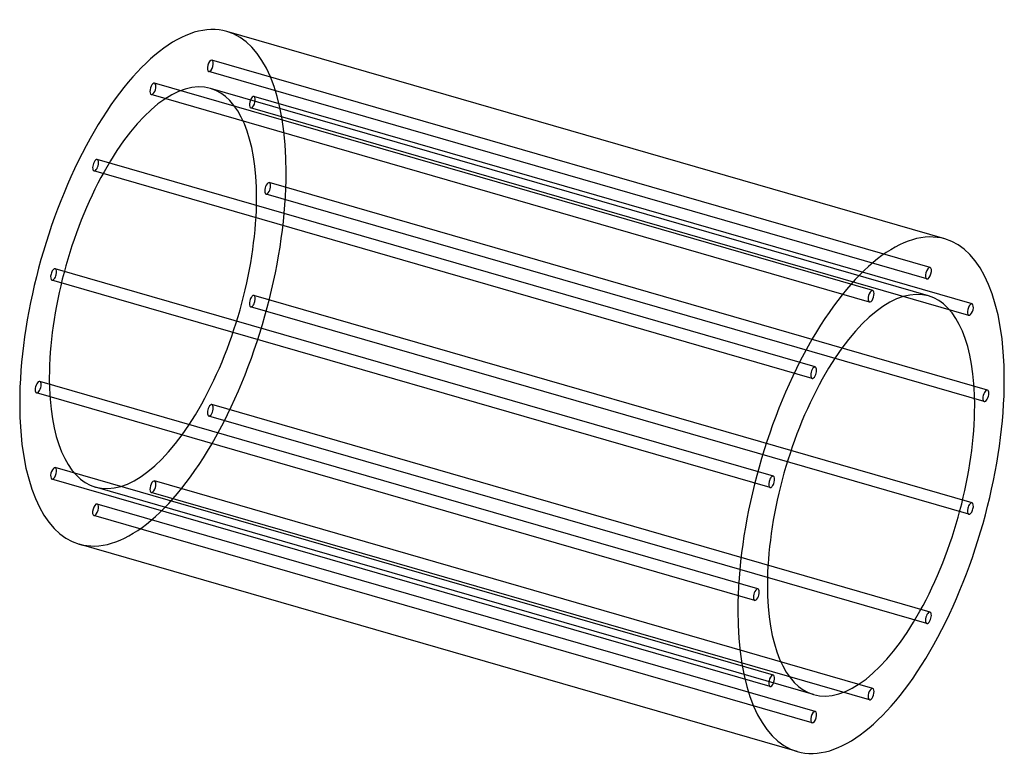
# Model space of a CAD drawing. Header units: millimetres. Extents: x -665 to 665, y -502 to 502.
import ezdxf

# ---------------------------------------------------------------- set-up
doc = ezdxf.new("R2010")
doc.units = ezdxf.units.MM
doc.layers.add('HIDDEN', color=7, linetype='Continuous')
doc.layers.add('THICK', color=7, linetype='Continuous')

msp = doc.modelspace()

# ---------------------------------------------------------------- linework, layer by layer
at = {"layer": 'HIDDEN'}
for p, q in [((564.7, 167.3), (-405.3, 447.3)), ((560.3, 151.9), (-409.7, 431.9)), ((487.2, 136.2), (-482.8, 416.2)), ((482.8, 120.8), (-487.2, 400.8)), ((562.6, 129), (-407.3, 409)), ((621.4, 118.2), (-348.5, 398.2)), ((617, 102.8), (-353, 382.8)), ((409.7, 33.1), (-560.3, 313.1)), ((405.3, 17.7), (-564.7, 297.7)), ((642.2, 1.9), (-327.8, 281.9)), ((637.8, -13.5), (-332.2, 266.5)), ((353, -114.3), (-617, 165.7)), ((348.5, -129.7), (-621.4, 150.3)), ((621.4, -150.3), (-348.5, 129.7)), ((617, -165.7), (-353, 114.3)), ((332.2, -266.5), (-637.8, 13.5)), ((327.8, -281.9), (-642.2, -1.9)), ((564.7, -297.7), (-405.3, -17.7)), ((560.3, -313.1), (-409.7, -33.1)), ((353, -382.8), (-617, -102.8)), ((348.5, -398.2), (-621.4, -118.2)), ((407.3, -409), (-562.6, -129)), ((487.2, -400.8), (-482.8, -120.8)), ((482.8, -416.2), (-487.2, -136.2)), ((409.7, -431.9), (-560.3, -151.9)), ((405.3, -447.3), (-564.7, -167.3))]:
    msp.add_line(p, q, dxfattribs=at)
for centre, major_axis, start_param, end_param in [((-485, 140), (99.8, 345.9), -0.982794, 0), ((-407.5, 439.6), (-2.22, -7.69), -3.077189, -0.000096), ((-407.5, 439.6), (-2.22, -7.69), 0.064404, 3.141497), ((-407.5, 439.6), (-2.22, -7.69), 3.141497, 3.205996), ((-407.5, 439.6), (-2.22, -7.69), -0.000096, 0.064404), ((-485, 140), (-77.7, -269), -3.141592, -0.982794), ((-485, 408.5), (-2.22, -7.69), -2.55359, 0.000007), ((-485, 408.5), (-2.22, -7.69), -3.141586, -2.55359), ((-485, 408.5), (-2.22, -7.69), 0.588003, 3.141599), ((-485, 408.5), (-2.22, -7.69), 0.000007, 0.588003), ((-485, 140), (-77.7, -269), 2.158799, 3.141593), ((-350.7, 390.5), (-2.22, -7.69), -3.141501, -0.459195), ((-350.7, 390.5), (-2.22, -7.69), 0.000091, 2.682398), ((-350.7, 390.5), (-2.22, -7.69), 2.682398, 3.141684), ((-350.7, 390.5), (-2.22, -7.69), -0.459195, 0.000091), ((-562.5, 305.4), (-2.22, -7.69), -2.029991, 0.000091), ((-562.5, 305.4), (-2.22, -7.69), -3.141501, -2.029991), ((-562.5, 305.4), (-2.22, -7.69), 1.111601, 3.141684), ((-485, 140), (99.8, 345.9), -3.141593, -0.982794), ((-562.5, 305.4), (-2.22, -7.69), 0.000091, 1.111601), ((-330, 274.2), (-2.22, -7.69), -3.141586, -0.982794), ((-330, 274.2), (-2.22, -7.69), 2.158799, 3.141599), ((-330, 274.2), (-2.22, -7.69), -0.982794, 0.000007), ((-330, 274.2), (-2.22, -7.69), 0.000007, 2.158799), ((-485, 140), (-77.7, -269), 0, 2.158799), ((-619.2, 158), (-2.22, -7.69), 3.141497, 4.776793), ((-619.2, 158), (-2.22, -7.69), 1.6352, 3.141497), ((-619.2, 158), (-2.22, -7.69), -1.506392, -0.000096), ((-619.2, 158), (-2.22, -7.69), -0.000096, 1.6352), ((-350.7, 122), (-2.22, -7.69), -1.506392, -0.000096), ((-350.7, 122), (-2.22, -7.69), 3.141497, 4.776793), ((-350.7, 122), (-2.22, -7.69), -0.000096, 1.6352), ((-350.7, 122), (-2.22, -7.69), 1.6352, 3.141497), ((-640, 5.8), (-2.22, -7.69), -3.141586, -0.982794), ((-640, 5.8), (-2.22, -7.69), 2.158799, 3.141599), ((-485, 140), (-77.7, -269), -0.982794, 0), ((-640, 5.8), (-2.22, -7.69), -0.982794, 0.000007), ((-640, 5.8), (-2.22, -7.69), 0.000007, 2.158799), ((-407.5, -25.4), (-2.22, -7.69), -2.029991, 0.000091), ((-407.5, -25.4), (-2.22, -7.69), -3.141501, -2.029991), ((-407.5, -25.4), (-2.22, -7.69), 1.111601, 3.141684), ((-407.5, -25.4), (-2.22, -7.69), 0.000091, 1.111601), ((-619.2, -110.5), (-2.22, -7.69), -3.141501, -0.459195), ((-619.2, -110.5), (-2.22, -7.69), 0.000091, 2.682398), ((-619.2, -110.5), (-2.22, -7.69), 2.682398, 3.141684), ((-619.2, -110.5), (-2.22, -7.69), -0.459195, 0.000091), ((-485, -128.5), (-2.22, -7.69), -2.55359, 0.000007), ((-485, -128.5), (-2.22, -7.69), -3.141586, -2.55359), ((-485, -128.5), (-2.22, -7.69), 0.588003, 3.141599), ((-485, -128.5), (-2.22, -7.69), 0.000007, 0.588003), ((-562.5, -159.6), (-2.22, -7.69), -3.077189, -0.000096), ((-562.5, -159.6), (-2.22, -7.69), 0.064404, 3.141497), ((-562.5, -159.6), (-2.22, -7.69), 3.141497, 3.205996), ((-562.5, -159.6), (-2.22, -7.69), -0.000096, 0.064404)]:
    msp.add_ellipse(centre, major_axis=major_axis, ratio=0.433013, start_param=start_param, end_param=end_param, dxfattribs=at)
at = {"layer": 'THICK'}
for p, q in [((584.8, 205.9), (-385.1, 485.9)), ((385.1, -485.9), (-584.8, -205.9))]:
    msp.add_line(p, q, dxfattribs=at)
for centre, major_axis, start_param, end_param in [((-485, 140), (99.8, 345.9), 0, 2.158799), ((485, -140), (-99.8, -345.9), -3.141593, -0.982794), ((485, -140), (-99.8, -345.9), 2.158799, 3.141593), ((562.5, 159.6), (2.22, 7.69), 0.064404, 3.141497), ((562.5, 159.6), (2.22, 7.69), -3.077189, -0.000096), ((562.5, 159.6), (2.22, 7.69), -0.000096, 0.064404), ((562.5, 159.6), (2.22, 7.69), 3.141497, 3.205996), ((485, -140), (77.7, 269), 0, 2.158799), ((485, 128.5), (2.22, 7.69), 0.588003, 3.141599), ((485, 128.5), (2.22, 7.69), 0.000007, 0.588003), ((485, 128.5), (2.22, 7.69), -2.55359, 0.000007), ((485, 128.5), (2.22, 7.69), -3.141586, -2.55359), ((485, -140), (77.7, 269), -0.982794, 0), ((619.2, 110.5), (2.22, 7.69), 0.000091, 2.682398), ((619.2, 110.5), (2.22, 7.69), -3.141501, -0.459195), ((619.2, 110.5), (2.22, 7.69), -0.459195, 0.000091), ((619.2, 110.5), (2.22, 7.69), 2.682398, 3.141684), ((407.5, 25.4), (2.22, 7.69), 1.111601, 3.141684), ((407.5, 25.4), (2.22, 7.69), 0.000091, 1.111601), ((407.5, 25.4), (2.22, 7.69), -2.029991, 0.000091), ((485, -140), (-99.8, -345.9), 0, 2.158799), ((407.5, 25.4), (2.22, 7.69), -3.141501, -2.029991), ((640, -5.8), (2.22, 7.69), 0.000007, 2.158799), ((640, -5.8), (2.22, 7.69), -0.982794, 0.000007), ((640, -5.8), (2.22, 7.69), 2.158799, 3.141599), ((640, -5.8), (2.22, 7.69), -3.141586, -0.982794), ((-485, 140), (99.8, 345.9), 2.158799, 3.141593), ((485, -140), (77.7, 269), -3.141592, -0.982794), ((350.7, -122), (2.22, 7.69), -0.000096, 1.6352), ((350.7, -122), (2.22, 7.69), -1.506392, -0.000096), ((350.7, -122), (2.22, 7.69), 1.6352, 3.141497), ((350.7, -122), (2.22, 7.69), 3.141497, 4.776793), ((619.2, -158), (2.22, 7.69), 1.6352, 3.141497), ((619.2, -158), (2.22, 7.69), -0.000096, 1.6352), ((619.2, -158), (2.22, 7.69), 3.141497, 4.776793), ((619.2, -158), (2.22, 7.69), -1.506392, -0.000096), ((485, -140), (77.7, 269), 2.158799, 3.141593), ((330, -274.2), (2.22, 7.69), 0.000007, 2.158799), ((330, -274.2), (2.22, 7.69), 2.158799, 3.141599), ((330, -274.2), (2.22, 7.69), -3.141586, -0.982794), ((330, -274.2), (2.22, 7.69), -0.982794, 0.000007), ((485, -140), (-99.8, -345.9), -0.982794, 0), ((562.5, -305.4), (2.22, 7.69), 1.111601, 3.141684), ((562.5, -305.4), (2.22, 7.69), 0.000091, 1.111601), ((562.5, -305.4), (2.22, 7.69), -2.029991, 0.000091), ((562.5, -305.4), (2.22, 7.69), -3.141501, -2.029991), ((350.7, -390.5), (2.22, 7.69), 0.000091, 2.682398), ((350.7, -390.5), (2.22, 7.69), -3.141501, -0.459195), ((350.7, -390.5), (2.22, 7.69), -0.459195, 0.000091), ((350.7, -390.5), (2.22, 7.69), 2.682398, 3.141684), ((485, -408.5), (2.22, 7.69), 0.588003, 3.141599), ((485, -408.5), (2.22, 7.69), 0.000007, 0.588003), ((485, -408.5), (2.22, 7.69), -2.55359, 0.000007), ((485, -408.5), (2.22, 7.69), -3.141586, -2.55359), ((407.5, -439.6), (2.22, 7.69), 0.064404, 3.141497), ((407.5, -439.6), (2.22, 7.69), -3.077189, -0.000096), ((407.5, -439.6), (2.22, 7.69), -0.000096, 0.064404), ((407.5, -439.6), (2.22, 7.69), 3.141497, 3.205996)]:
    msp.add_ellipse(centre, major_axis=major_axis, ratio=0.433013, start_param=start_param, end_param=end_param, dxfattribs=at)

doc.saveas('drawing.dxf')
